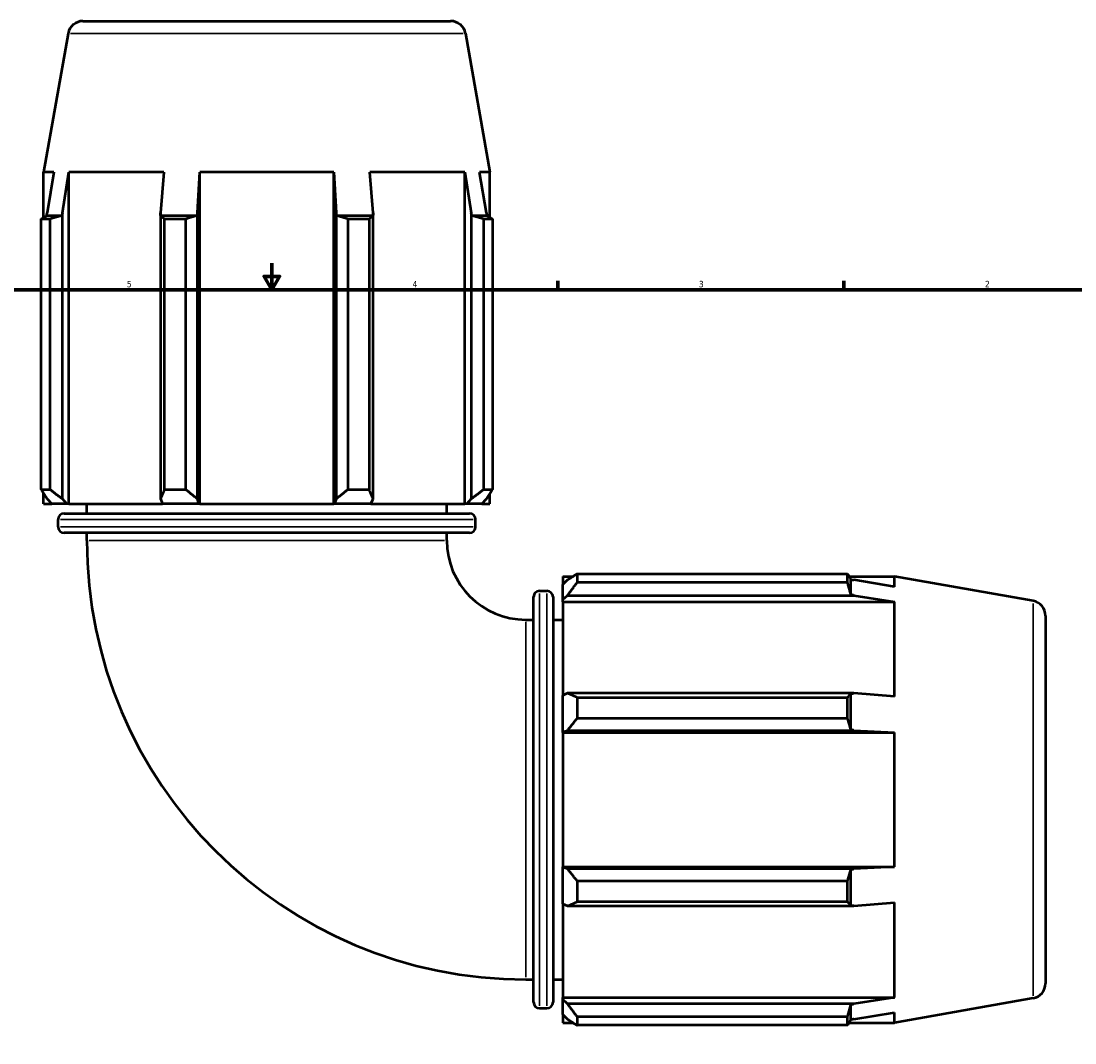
# Model space of a CAD drawing. Header units: inches. Extents: x -0.7 to 55.6, y -22.6 to 52.1.
# Tile 5 of 9: x 13.3 to 28.9, y 9.8 to 25. Entities that reach past the tile are written whole.
import ezdxf

# ---------------------------------------------------------------- set-up
doc = ezdxf.new("R2010")
doc.units = ezdxf.units.IN
doc.header["$MEASUREMENT"] = 0
for name, color, linetype, lineweight in [('Border (ANSI)', 7, 'Continuous', 70), ('Visible (ANSI)', 7, 'Continuous', 50), ('Visible Narrow (ANSI)', 7, 'Continuous', 35)]:
    doc.layers.add(name, color=color, linetype=linetype, lineweight=lineweight)
doc.styles.add('Note Text (ANSI)', font='tahoma.ttf')

# ---------------------------------------------------------------- blocks, each defined once
blk = doc.blocks.new('Borders Default Border')
at = {"layer": 'Border (ANSI)'}
for p, q in [((21.25, 21), (21.25, 21.134)), ((25.5, 21), (25.5, 21.134))]:
    blk.add_line(p, q, dxfattribs=at)
at = {"layer": 'Border (ANSI)', "flags": 128}
for points in [[(17, 21.4), (17, 21), (16.885, 21.2), (17.115, 21.2), (17, 21)], [(0.5, 1), (0.5, 21), (33.5, 21), (33.5, 1), (0.5, 1)]]:
    blk.add_lwpolyline(points, dxfattribs=at)
at = {"layer": 'Border (ANSI)', "color": 5, "true_color": 0x0000ff, "char_height": 0.0945, "attachment_point": 7, "style": 'Note Text (ANSI)'}
for s, insert in [('5', (14.847, 21.038)), ('4', (19.092, 21.04)), ('3', (23.346, 21.038)), ('2', (27.596, 21.04))]:
    blk.add_mtext(s, dxfattribs=dict(at, insert=insert))

msp = doc.modelspace()

# ---------------------------------------------------------------- linework, layer by layer
at = {"layer": 'Visible (ANSI)'}
for p, q in [((14.1948, 24.9954), (19.6577, 24.9954)), ((13.9737, 24.8098), (13.6108, 22.752)), ((19.8789, 24.8098), (20.2417, 22.752)), ((13.7643, 22.752), (13.6108, 22.752)), ((13.6108, 22.0763), (13.6108, 22.752)), ((13.7643, 22.752), (13.6623, 22.1455)), ((13.8906, 22.1455), (13.9854, 22.752)), ((15.3954, 22.752), (13.9854, 22.752)), ((13.9854, 17.822), (13.9854, 22.752)), ((15.3954, 22.752), (15.346, 22.1455)), ((15.8971, 22.1455), (15.9293, 22.752)), ((17.9232, 22.752), (15.9293, 22.752)), ((15.9293, 17.822), (15.9293, 22.752)), ((17.9232, 22.752), (17.9554, 22.1455)), ((17.9232, 17.822), (17.9232, 22.752)), ((18.5065, 22.1455), (18.4572, 22.752)), ((19.8671, 22.752), (18.4572, 22.752)), ((19.8671, 22.752), (19.962, 22.1455)), ((19.8671, 17.822), (19.8671, 22.752)), ((20.1903, 22.1455), (20.0883, 22.752)), ((20.2417, 22.752), (20.0883, 22.752)), ((20.2417, 22.0763), (20.2417, 22.752)), ((13.8804, 22.1029), (13.6574, 22.1029)), ((13.8906, 17.8933), (13.8906, 22.1455)), ((15.346, 22.1455), (15.346, 17.8933)), ((15.8876, 22.1029), (15.3493, 22.1029)), ((15.8971, 17.8933), (15.8971, 22.1455)), ((17.9554, 22.1455), (17.9554, 17.8933)), ((18.5032, 22.1029), (17.9649, 22.1029)), ((18.5065, 17.8933), (18.5065, 22.1455)), ((19.962, 22.1455), (19.962, 17.8933)), ((20.1951, 22.1029), (19.9722, 22.1029)), ((13.5719, 18.0359), (13.5719, 22.0537)), ((13.7008, 22.0537), (13.5719, 22.0537)), ((13.7008, 22.0537), (13.7008, 18.0359)), ((15.4079, 18.0359), (15.4079, 22.0537)), ((15.7191, 22.0537), (15.4079, 22.0537)), ((15.7191, 22.0537), (15.7191, 18.0359)), ((18.1334, 18.0359), (18.1334, 22.0537)), ((18.4446, 22.0537), (18.1334, 22.0537)), ((18.4446, 22.0537), (18.4446, 18.0359)), ((20.1518, 18.0359), (20.1518, 22.0537)), ((20.2807, 22.0537), (20.1518, 22.0537)), ((20.2807, 22.0537), (20.2807, 18.0359)), ((13.5719, 18.0359), (13.7008, 18.0359)), ((15.4079, 18.0359), (15.7191, 18.0359)), ((18.1334, 18.0359), (18.4446, 18.0359)), ((20.1518, 18.0359), (20.2807, 18.0359)), ((13.6108, 17.822), (13.6108, 17.9737)), ((13.6623, 17.8933), (13.7303, 17.822)), ((13.9538, 17.822), (13.8906, 17.8933)), ((15.346, 17.8933), (15.3789, 17.822)), ((15.9186, 17.822), (15.8971, 17.8933)), ((17.9554, 17.8933), (17.934, 17.822)), ((18.4736, 17.822), (18.5065, 17.8933)), ((19.962, 17.8933), (19.8987, 17.822)), ((20.1223, 17.822), (20.1903, 17.8933)), ((20.2417, 17.822), (20.2417, 17.9737)), ((13.6108, 17.822), (13.7303, 17.822)), ((13.9538, 17.822), (13.7303, 17.822)), ((13.9854, 17.822), (13.9538, 17.822)), ((13.9854, 17.822), (15.3789, 17.822)), ((14.2525, 17.6774), (14.2525, 17.822)), ((15.9186, 17.822), (15.3789, 17.822)), ((15.9293, 17.822), (15.9186, 17.822)), ((15.9293, 17.822), (17.9232, 17.822)), ((17.934, 17.822), (17.9232, 17.822)), ((18.4736, 17.822), (17.934, 17.822)), ((18.4736, 17.822), (19.8671, 17.822)), ((19.6, 17.6774), (19.6, 17.822)), ((19.8987, 17.822), (19.8671, 17.822)), ((20.1223, 17.822), (19.8987, 17.822)), ((20.1223, 17.822), (20.2417, 17.822)), ((13.8247, 17.4779), (13.8247, 17.5875)), ((13.9146, 17.6774), (19.938, 17.6774)), ((20.0278, 17.4779), (20.0278, 17.5875)), ((19.938, 17.3881), (13.9146, 17.3881)), ((14.2525, 17.2754), (14.2525, 17.3881)), ((19.6, 17.2754), (19.6, 17.3881)), ((21.5368, 16.7798), (21.5368, 16.6509)), ((21.5368, 16.7798), (25.5546, 16.7798)), ((25.5546, 16.6509), (25.5546, 16.7798)), ((21.3229, 16.7408), (21.3229, 16.6214)), ((21.3229, 16.7408), (21.4746, 16.7408)), ((21.3942, 16.6894), (21.3229, 16.6214)), ((21.3229, 16.3978), (21.3229, 16.6214)), ((25.5546, 16.6509), (21.5368, 16.6509)), ((25.5772, 16.7408), (26.2529, 16.7408)), ((25.6038, 16.4713), (25.6038, 16.6942)), ((26.2529, 16.5874), (25.6463, 16.6894)), ((28.3107, 16.378), (26.2529, 16.7408)), ((26.2529, 16.5874), (26.2529, 16.7408)), ((20.9788, 16.5269), (21.0884, 16.5269)), ((21.3229, 16.3978), (21.3942, 16.4611)), ((21.3942, 16.4611), (25.6463, 16.4611)), ((25.6463, 16.4611), (26.2529, 16.3662)), ((20.889, 10.4137), (20.889, 16.4371)), ((21.1782, 16.4371), (21.1782, 10.4137)), ((21.3229, 16.3662), (21.3229, 16.3978)), ((21.3229, 16.3662), (21.3229, 14.9727)), ((21.3229, 16.3662), (26.2529, 16.3662)), ((26.2529, 14.9563), (26.2529, 16.3662)), ((28.4963, 16.1568), (28.4963, 10.694)), ((20.7763, 16.0991), (20.889, 16.0991)), ((21.1782, 16.0991), (21.3229, 16.0991)), ((21.3942, 15.0057), (21.3229, 14.9727)), ((21.3229, 14.4331), (21.3229, 14.9727)), ((25.6463, 15.0057), (21.3942, 15.0057)), ((21.5368, 14.9437), (21.5368, 14.6325)), ((21.5368, 14.9437), (25.5546, 14.9437)), ((25.5546, 14.6325), (25.5546, 14.9437)), ((25.6038, 14.4641), (25.6038, 15.0023)), ((26.2529, 14.9563), (25.6463, 15.0057)), ((25.5546, 14.6325), (21.5368, 14.6325)), ((21.3229, 14.4331), (21.3942, 14.4545)), ((21.3229, 14.4224), (21.3229, 14.4331)), ((21.3229, 14.4224), (21.3229, 12.4284)), ((21.3229, 14.4224), (26.2529, 14.4224)), ((21.3942, 14.4545), (25.6463, 14.4545)), ((25.6463, 14.4545), (26.2529, 14.4224)), ((26.2529, 12.4284), (26.2529, 14.4224)), ((21.3229, 12.4177), (21.3229, 12.4284)), ((21.3229, 12.4284), (26.2529, 12.4284)), ((21.3942, 12.3962), (21.3229, 12.4177)), ((21.3229, 11.878), (21.3229, 12.4177)), ((25.6463, 12.3962), (21.3942, 12.3962)), ((25.6038, 11.8484), (25.6038, 12.3867)), ((26.2529, 12.4284), (25.6463, 12.3962)), ((21.5368, 12.2183), (21.5368, 11.907)), ((21.5368, 12.2183), (25.5546, 12.2183)), ((25.5546, 11.907), (25.5546, 12.2183)), ((25.5546, 11.907), (21.5368, 11.907)), ((21.3229, 11.878), (21.3942, 11.8451)), ((21.3229, 11.878), (21.3229, 10.4845)), ((21.3942, 11.8451), (25.6463, 11.8451)), ((25.6463, 11.8451), (26.2529, 11.8945)), ((26.2529, 10.4845), (26.2529, 11.8945)), ((20.7763, 10.7516), (20.889, 10.7516)), ((21.1782, 10.7516), (21.3229, 10.7516)), ((21.3229, 10.4529), (21.3229, 10.4845)), ((21.3229, 10.4845), (26.2529, 10.4845)), ((21.3942, 10.3897), (21.3229, 10.4529)), ((21.3229, 10.2294), (21.3229, 10.4529)), ((25.6463, 10.3897), (21.3942, 10.3897)), ((25.6038, 10.1565), (25.6038, 10.3795)), ((26.2529, 10.4845), (25.6463, 10.3897)), ((28.3107, 10.4728), (26.2529, 10.1099)), ((20.9788, 10.3238), (21.0884, 10.3238)), ((21.3229, 10.2294), (21.3942, 10.1614)), ((21.3229, 10.2294), (21.3229, 10.1099)), ((21.5368, 10.1999), (21.5368, 10.071)), ((21.5368, 10.1999), (25.5546, 10.1999)), ((25.5546, 10.071), (25.5546, 10.1999)), ((25.6463, 10.1614), (26.2529, 10.2634)), ((26.2529, 10.1099), (26.2529, 10.2634)), ((21.3229, 10.1099), (21.4746, 10.1099)), ((25.5546, 10.071), (21.5368, 10.071)), ((25.5772, 10.1099), (26.2529, 10.1099))]:
    msp.add_line(p, q, dxfattribs=at)
for centre, radius, start, end in [((14.1948, 24.7708), 0.2246, 90, 170), ((19.6577, 24.7708), 0.2246, 10, 90), ((13.9146, 17.5875), 0.0898, 90, 180), ((19.938, 17.5875), 0.0898, 0, 90), ((13.9146, 17.4779), 0.0898, 180, 270), ((19.938, 17.4779), 0.0898, 270, 0), ((20.7763, 17.2754), 6.5238, 180, 270), ((20.7763, 17.2754), 1.1763, 180, 270), ((20.9788, 16.4371), 0.0898, 90, 180), ((21.0884, 16.4371), 0.0898, 0, 90), ((28.2717, 16.1568), 0.2246, 0, 80), ((28.2717, 10.694), 0.2246, 280, 0), ((20.9788, 10.4137), 0.0898, 180, 270), ((21.0884, 10.4137), 0.0898, 270, 0)]:
    msp.add_arc(centre, radius, start, end, dxfattribs=at)
for points, weights in [([(13.5719, 22.0537), (13.6155, 22.0792), (13.6574, 22.1029)], [1, 1.0003649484, 1]), ([(13.6574, 22.1029), (13.6598, 22.1242), (13.6623, 22.1455)], [1, 1.00009215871, 1.00018188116]), ([(13.8804, 22.1029), (13.7923, 22.0792), (13.7008, 22.0537)], [1, 1.0003649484, 1]), ([(13.8906, 22.1455), (13.8855, 22.1242), (13.8804, 22.1029)], [1.00018188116, 1.00009215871, 1]), ([(15.3493, 22.1029), (15.3476, 22.1242), (15.346, 22.1455)], [1, 1.00009215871, 1.00018188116]), ([(15.4079, 22.0537), (15.378, 22.0792), (15.3493, 22.1029)], [1, 1.0003649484, 1]), ([(15.8876, 22.1029), (15.805, 22.0792), (15.7191, 22.0537)], [1, 1.0003649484, 1]), ([(15.8971, 22.1455), (15.8924, 22.1242), (15.8876, 22.1029)], [1.00018188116, 1.00009215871, 1]), ([(17.9649, 22.1029), (17.9602, 22.1242), (17.9554, 22.1455)], [1, 1.00009215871, 1.00018188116]), ([(18.1334, 22.0537), (18.0475, 22.0792), (17.9649, 22.1029)], [1, 1.0003649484, 1]), ([(18.5032, 22.1029), (18.4745, 22.0792), (18.4446, 22.0537)], [1, 1.0003649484, 1]), ([(18.5065, 22.1455), (18.5049, 22.1242), (18.5032, 22.1029)], [1.00018188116, 1.00009215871, 1]), ([(19.9722, 22.1029), (19.9671, 22.1242), (19.962, 22.1455)], [1, 1.00009215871, 1.00018188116]), ([(20.1518, 22.0537), (20.0602, 22.0792), (19.9722, 22.1029)], [1, 1.0003649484, 1]), ([(20.1903, 22.1455), (20.1927, 22.1242), (20.1951, 22.1029)], [1.00018188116, 1.00009215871, 1]), ([(20.1951, 22.1029), (20.2371, 22.0792), (20.2807, 22.0537)], [1, 1.0003649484, 1]), ([(13.5719, 18.0359), (13.618, 17.9617), (13.6623, 17.8933)], [1.01927922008, 1.01357051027, 1.007071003]), ([(13.8906, 17.8933), (13.7976, 17.9617), (13.7008, 18.0359)], [1.007071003, 1.01357051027, 1.01927922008]), ([(15.4079, 18.0359), (15.3763, 17.9617), (15.346, 17.8933)], [1.01927922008, 1.01357051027, 1.007071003]), ([(15.8971, 17.8933), (15.8099, 17.9617), (15.7191, 18.0359)], [1.007071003, 1.01357051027, 1.01927922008]), ([(18.1334, 18.0359), (18.0426, 17.9617), (17.9554, 17.8933)], [1.01927922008, 1.01357051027, 1.007071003]), ([(18.5065, 17.8933), (18.4762, 17.9617), (18.4446, 18.0359)], [1.007071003, 1.01357051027, 1.01927922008]), ([(20.1518, 18.0359), (20.0549, 17.9617), (19.962, 17.8933)], [1.01927922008, 1.01357051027, 1.007071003]), ([(20.1903, 17.8933), (20.2345, 17.9617), (20.2807, 18.0359)], [1.007071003, 1.01357051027, 1.01927922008]), ([(21.5368, 16.7798), (21.4626, 16.7337), (21.3942, 16.6894)], [1.01927922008, 1.01357051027, 1.007071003]), ([(25.5546, 16.7798), (25.5801, 16.7362), (25.6038, 16.6942)], [1, 1.0003649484, 1]), ([(21.3942, 16.4611), (21.4626, 16.554), (21.5368, 16.6509)], [1.007071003, 1.01357051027, 1.01927922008]), ([(25.6038, 16.4713), (25.5801, 16.5593), (25.5546, 16.6509)], [1, 1.0003649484, 1]), ([(25.6038, 16.6942), (25.6251, 16.6918), (25.6463, 16.6894)], [1, 1.00009215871, 1.00018188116]), ([(25.6463, 16.4611), (25.6251, 16.4662), (25.6038, 16.4713)], [1.00018188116, 1.00009215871, 1]), ([(21.5368, 14.9437), (21.4626, 14.9753), (21.3942, 15.0057)], [1.01927922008, 1.01357051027, 1.007071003]), ([(25.5546, 14.9437), (25.5801, 14.9736), (25.6038, 15.0023)], [1, 1.0003649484, 1]), ([(25.6038, 15.0023), (25.6251, 15.004), (25.6463, 15.0057)], [1, 1.00009215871, 1.00018188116]), ([(21.3942, 14.4545), (21.4626, 14.5417), (21.5368, 14.6325)], [1.007071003, 1.01357051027, 1.01927922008]), ([(25.6038, 14.4641), (25.5801, 14.5467), (25.5546, 14.6325)], [1, 1.0003649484, 1]), ([(25.6463, 14.4545), (25.6251, 14.4593), (25.6038, 14.4641)], [1.00018188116, 1.00009215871, 1]), ([(21.5368, 12.2183), (21.4626, 12.3091), (21.3942, 12.3962)], [1.01927922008, 1.01357051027, 1.007071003]), ([(25.5546, 12.2183), (25.5801, 12.3041), (25.6038, 12.3867)], [1, 1.0003649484, 1]), ([(25.6038, 12.3867), (25.6251, 12.3915), (25.6463, 12.3962)], [1, 1.00009215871, 1.00018188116]), ([(21.3942, 11.8451), (21.4626, 11.8754), (21.5368, 11.907)], [1.007071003, 1.01357051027, 1.01927922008]), ([(25.6038, 11.8484), (25.5801, 11.8772), (25.5546, 11.907)], [1, 1.0003649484, 1]), ([(25.6463, 11.8451), (25.6251, 11.8468), (25.6038, 11.8484)], [1.00018188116, 1.00009215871, 1]), ([(21.5368, 10.1999), (21.4626, 10.2967), (21.3942, 10.3897)], [1.01927922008, 1.01357051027, 1.007071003]), ([(25.5546, 10.1999), (25.5801, 10.2914), (25.6038, 10.3795)], [1, 1.0003649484, 1]), ([(25.6038, 10.3795), (25.6251, 10.3846), (25.6463, 10.3897)], [1, 1.00009215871, 1.00018188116]), ([(21.3942, 10.1614), (21.4626, 10.1171), (21.5368, 10.071)], [1.007071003, 1.01357051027, 1.01927922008]), ([(25.6038, 10.1565), (25.5801, 10.1146), (25.5546, 10.071)], [1, 1.0003649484, 1]), ([(25.6463, 10.1614), (25.6251, 10.159), (25.6038, 10.1565)], [1.00018188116, 1.00009215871, 1])]:
    msp.add_rational_spline(points, weights, degree=2, dxfattribs=at)
at = {"layer": 'Visible Narrow (ANSI)'}
for p, q in [((19.8425, 24.8098), (14.01, 24.8098)), ((19.9896, 17.5875), (13.8629, 17.5875)), ((13.8629, 17.4779), (19.9896, 17.4779)), ((19.5671, 17.2754), (14.2854, 17.2754)), ((20.9788, 16.4887), (20.9788, 10.362)), ((21.0884, 10.362), (21.0884, 16.4887)), ((28.3107, 10.5091), (28.3107, 16.3416)), ((20.7763, 10.7846), (20.7763, 16.0662))]:
    msp.add_line(p, q, dxfattribs=at)

# ---------------------------------------------------------------- block references
msp.add_blockref('Borders Default Border', (0, 0))

doc.saveas('drawing.dxf')
